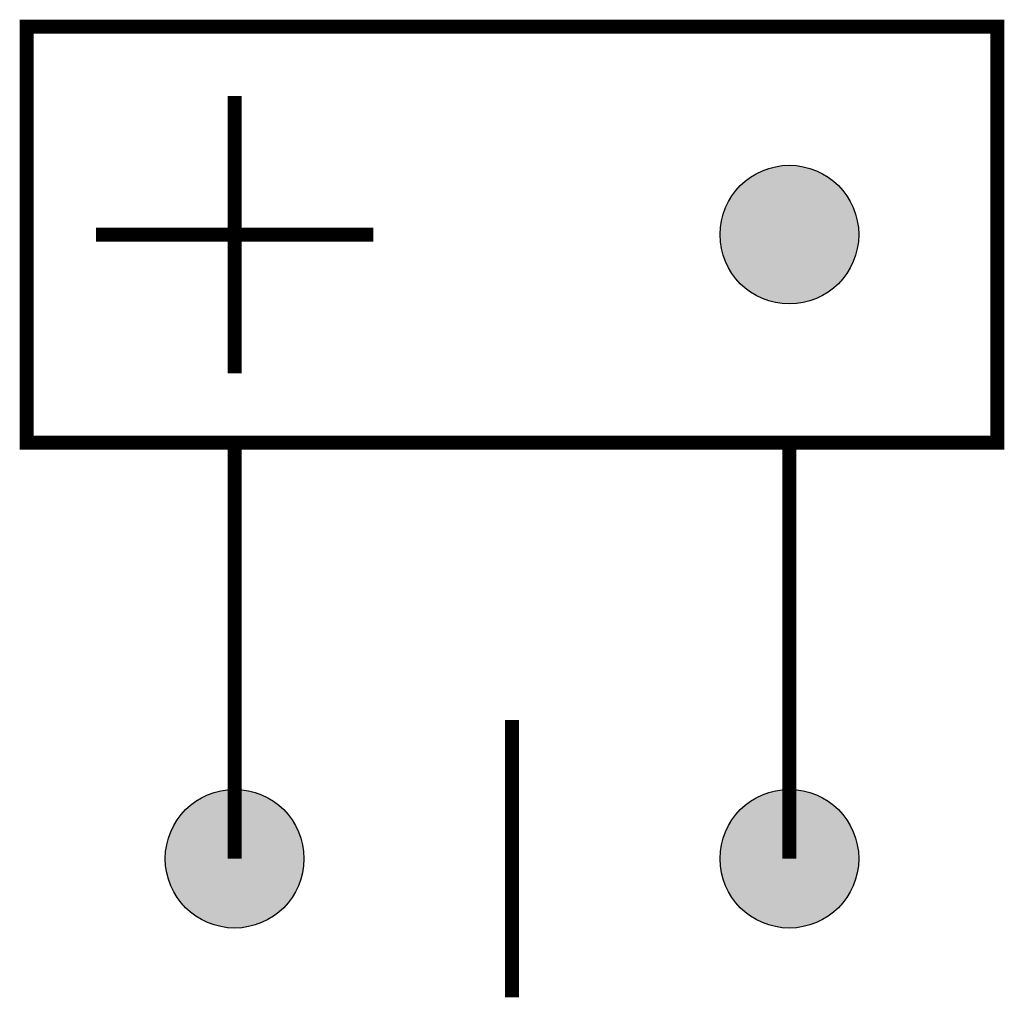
# Model space of a CAD drawing. Header units: inches. Extents: x -3.55 to 3.55, y -1.05 to 6.05.
import ezdxf

# ---------------------------------------------------------------- set-up
doc = ezdxf.new("R2010")
doc.units = ezdxf.units.IN
doc.header["$MEASUREMENT"] = 0

# ---------------------------------------------------------------- blocks, each defined once
blk = doc.blocks.new('A$C199A22AE')
h = blk.add_hatch(color=256)
edge = h.paths.add_edge_path()
edge.add_arc((0.5, 0.5), 0.5, 0, 360)
blk.add_circle((0.5, 0.5), 0.5)

msp = doc.modelspace()

# ---------------------------------------------------------------- linework, layer by layer
at = {"color": 7, "const_width": 0.1}
msp.add_lwpolyline([(-3.5, 6), (3.5, 6), (3.5, 3), (-3.5, 3)], close=True, dxfattribs=at)
for points in [[(-2, 5.5), (-2, 3.5)], [(-3, 4.5), (-1, 4.5)], [(-2, 3), (-2, 0)], [(2, 3), (2, 0)], [(0, 1), (0, -1)]]:
    msp.add_lwpolyline(points, dxfattribs=at)

# ---------------------------------------------------------------- block references
at = {"color": 7}
for p in [(1.5, 4), (-2.5, -0.5), (1.5, -0.5)]:
    msp.add_blockref('A$C199A22AE', p, dxfattribs=at)

doc.saveas('drawing.dxf')
